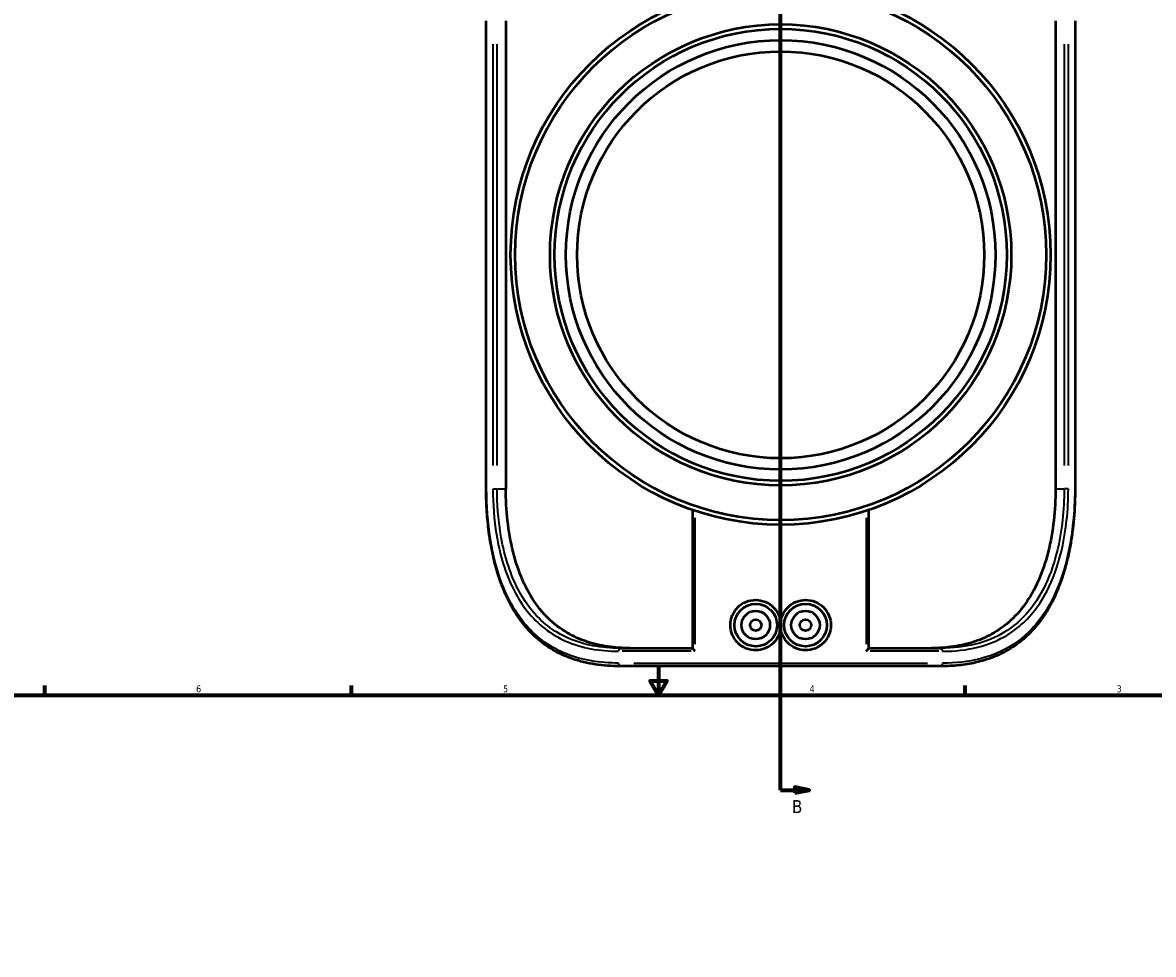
# Model space of a CAD drawing. Header units: inches. Extents: x -6.9 to 51.4, y -5.9 to 37.9.
# Tile 6 of 10: x 8.2 to 23.9, y 17.4 to 30.3. Entities that reach past the tile are written whole.
import ezdxf

# ---------------------------------------------------------------- set-up
doc = ezdxf.new("R2010")
doc.units = ezdxf.units.IN
doc.header["$MEASUREMENT"] = 0
for name, color, linetype, lineweight in [('Border (ANSI)', 7, 'Continuous', 70), ('Section Line (ANSI)', 7, 'Continuous', 70), ('Visible (ANSI)', 7, 'Continuous', 50), ('Visible Narrow (ANSI)', 7, 'Continuous', 35)]:
    doc.layers.add(name, color=color, linetype=linetype, lineweight=lineweight)
doc.styles.add('Label Text (ANSI)', font='tahoma.ttf')
doc.styles.add('Note Text (ANSI)', font='tahoma.ttf')

# ---------------------------------------------------------------- blocks, each defined once
blk = doc.blocks.new('Borders Default Border')
at = {"layer": 'Border (ANSI)'}
for p, q in [((8.5, 21), (8.5, 21.134)), ((12.75, 21), (12.75, 21.134)), ((21.25, 21), (21.25, 21.134))]:
    blk.add_line(p, q, dxfattribs=at)
at = {"layer": 'Border (ANSI)', "flags": 128}
for points in [[(17, 21.4), (17, 21), (16.885, 21.2), (17.115, 21.2), (17, 21)], [(0.5, 1), (0.5, 21), (33.5, 21), (33.5, 1), (0.5, 1)]]:
    blk.add_lwpolyline(points, dxfattribs=at)
at = {"layer": 'Border (ANSI)', "color": 5, "true_color": 0x0000ff, "char_height": 0.0945, "attachment_point": 7, "style": 'Note Text (ANSI)'}
for s, insert in [('6', (10.595, 21.038)), ('5', (14.847, 21.038)), ('4', (19.092, 21.04)), ('3', (23.346, 21.038))]:
    blk.add_mtext(s, dxfattribs=dict(at, insert=insert))
blk = doc.blocks.new('2dTransSection0')
at = {"layer": 'Section Line (ANSI)'}
blk.add_line((18.693, 19.684), (18.693, 36.741), dxfattribs=at)
at = {"layer": 'Section Line (ANSI)', "linetype": 'Continuous'}
for p, q in [((18.693, 36.365), (18.693, 36.741)), ((18.693, 36.741), (18.889, 36.741)), ((19.086, 36.741), (18.889, 36.78)), ((18.889, 36.78), (18.889, 36.701)), ((18.889, 36.741), (19.086, 36.741)), ((18.889, 36.701), (19.086, 36.741)), ((18.693, 19.684), (18.693, 20.06)), ((18.693, 19.684), (18.889, 19.684)), ((19.086, 19.684), (18.889, 19.724)), ((18.889, 19.724), (18.889, 19.645)), ((18.889, 19.684), (19.086, 19.684)), ((18.889, 19.645), (19.086, 19.684))]:
    blk.add_line(p, q, dxfattribs=at)
at = {"layer": 'Section Line (ANSI)', "linetype": 'Continuous', "flags": 128}
for points in [[(18.889, 36.701), (19.086, 36.741), (18.889, 36.78), (18.889, 36.701)], [(18.889, 19.645), (19.086, 19.684), (18.889, 19.724), (18.889, 19.645)]]:
    blk.add_lwpolyline(points, dxfattribs=at)
at = {"layer": 'Section Line (ANSI)'}
for points in [[(18.889, 36.701), (19.086, 36.741), (18.889, 36.78), (18.889, 36.701)], [(18.889, 19.645), (19.086, 19.684), (18.889, 19.724), (18.889, 19.645)]]:
    blk.add_solid(points, dxfattribs=at)
at = {"layer": 'Section Line (ANSI)', "char_height": 0.18, "attachment_point": 7, "style": 'Label Text (ANSI)'}
for insert in [(18.848, 36.879), (18.848, 19.366)]:
    blk.add_mtext('B', dxfattribs=dict(at, insert=insert))

msp = doc.modelspace()

# ---------------------------------------------------------------- linework, layer by layer
at = {"layer": 'Visible (ANSI)'}
for p, q in [((14.613, 23.858), (14.613, 30.344)), ((14.885, 30.344), (14.885, 23.858)), ((22.5, 30.344), (22.5, 23.858)), ((22.772, 30.344), (22.772, 23.858)), ((17.477, 21.65), (17.477, 23.564)), ((19.908, 23.564), (19.908, 21.65)), ((18.693, 21.928), (18.693, 22.014)), ((16.469, 21.651), (17.477, 21.651)), ((19.908, 21.651), (20.916, 21.651)), ((20.916, 21.401), (16.469, 21.401))]:
    msp.add_line(p, q, dxfattribs=at)
for centre, radius in [((18.693, 27.101), 3.74), ((18.693, 27.101), 3.677), ((18.693, 27.101), 3.195), ((18.693, 27.101), 3.132), ((18.693, 27.101), 2.975), ((18.693, 27.101), 2.819), ((18.348, 21.971), 0.295), ((19.037, 21.971), 0.295), ((18.348, 21.971), 0.197), ((19.037, 21.971), 0.197), ((18.348, 21.971), 0.0787), ((19.037, 21.971), 0.0787)]:
    msp.add_circle(centre, radius, dxfattribs=at)
for points, knots in [([(16.469, 21.401), (16.411, 21.401), (16.353, 21.403), (16.239, 21.411), (16.183, 21.417), (16.072, 21.434), (16.017, 21.445), (15.912, 21.47), (15.861, 21.485), (15.762, 21.519), (15.715, 21.538), (15.625, 21.58), (15.581, 21.603), (15.497, 21.652), (15.457, 21.678), (15.379, 21.735), (15.341, 21.766), (15.27, 21.83), (15.235, 21.864), (15.169, 21.937), (15.137, 21.975), (15.076, 22.055), (15.047, 22.097), (14.991, 22.185), (14.965, 22.231), (14.915, 22.327), (14.891, 22.377), (14.847, 22.48), (14.826, 22.533), (14.788, 22.643), (14.77, 22.7), (14.737, 22.816), (14.722, 22.875), (14.696, 22.996), (14.684, 23.057), (14.663, 23.179), (14.654, 23.239), (14.636, 23.392), (14.627, 23.484), (14.616, 23.67), (14.613, 23.764), (14.613, 23.858)], [0, 0, 0, 0, 0.49708, 0.49708, 0.99416, 0.99416, 1.49124, 1.49124, 1.975887, 1.975887, 2.445134, 2.445134, 2.903473, 2.903473, 3.355098, 3.355098, 3.804007, 3.804007, 4.253799, 4.253799, 4.707418, 4.707418, 5.16691, 5.16691, 5.633369, 5.633369, 6.106995, 6.106995, 6.587206, 6.587206, 7.072826, 7.072826, 7.562394, 7.562394, 8.05449, 8.05449, 8.526268, 8.526268, 9.233934, 9.233934, 9.941599, 9.941599, 9.941599, 9.941599]), ([(16.609, 21.651), (16.53, 21.651), (16.452, 21.655), (16.271, 21.674), (16.169, 21.694), (15.977, 21.748), (15.887, 21.784), (15.713, 21.873), (15.619, 21.935), (15.448, 22.084), (15.372, 22.17), (15.238, 22.355), (15.175, 22.467), (15.067, 22.712), (15.022, 22.845), (14.952, 23.124), (14.926, 23.271), (14.893, 23.565), (14.885, 23.714), (14.885, 23.858)], [-8.703922, -8.703922, -8.703922, -8.703922, -8.073519, -8.073519, -7.206755, -7.206755, -6.339991, -6.339991, -5.362565, -5.362565, -4.385139, -4.385139, -3.288854, -3.288854, -2.19257, -2.19257, -1.096285, -1.096285, 0, 0, 0, 0]), ([(22.5, 23.858), (22.5, 23.714), (22.492, 23.565), (22.459, 23.271), (22.433, 23.124), (22.363, 22.845), (22.318, 22.712), (22.21, 22.467), (22.147, 22.355), (22.013, 22.17), (21.937, 22.084), (21.766, 21.935), (21.672, 21.873), (21.498, 21.784), (21.408, 21.748), (21.216, 21.694), (21.114, 21.674), (20.933, 21.655), (20.855, 21.651), (20.776, 21.651)], [42.623979, 42.623979, 42.623979, 42.623979, 43.720263, 43.720263, 44.816548, 44.816548, 45.912833, 45.912833, 47.009118, 47.009118, 47.986543, 47.986543, 48.963969, 48.963969, 49.830733, 49.830733, 50.697498, 50.697498, 51.3279, 51.3279, 51.3279, 51.3279]), ([(22.772, 23.858), (22.772, 23.792), (22.77, 23.727), (22.765, 23.597), (22.761, 23.532), (22.75, 23.402), (22.743, 23.338), (22.727, 23.211), (22.717, 23.148), (22.695, 23.024), (22.683, 22.963), (22.655, 22.842), (22.639, 22.783), (22.605, 22.667), (22.587, 22.611), (22.546, 22.501), (22.525, 22.448), (22.479, 22.345), (22.454, 22.295), (22.402, 22.199), (22.375, 22.154), (22.317, 22.066), (22.287, 22.024), (22.224, 21.945), (22.191, 21.908), (22.122, 21.837), (22.087, 21.803), (22.013, 21.741), (21.975, 21.711), (21.896, 21.657), (21.855, 21.632), (21.77, 21.585), (21.727, 21.564), (21.636, 21.524), (21.589, 21.507), (21.493, 21.476), (21.443, 21.462), (21.316, 21.434), (21.238, 21.421), (21.079, 21.405), (20.998, 21.401), (20.916, 21.401)], [0, 0, 0, 0, 0.493783, 0.493783, 0.98762, 0.98762, 1.481536, 1.481536, 1.97537, 1.97537, 2.468622, 2.468622, 2.960366, 2.960366, 3.449289, 3.449289, 3.933919, 3.933919, 4.412829, 4.412829, 4.884909, 4.884909, 5.349659, 5.349659, 5.807487, 5.807487, 6.259848, 6.259848, 6.709135, 6.709135, 7.158466, 7.158466, 7.61146, 7.61146, 8.072069, 8.072069, 8.539462, 8.539462, 9.240552, 9.240552, 9.941642, 9.941642, 9.941642, 9.941642]), ([(18.693, 21.928), (18.689, 21.898), (18.681, 21.867), (18.651, 21.795), (18.624, 21.756), (18.563, 21.694), (18.524, 21.668), (18.438, 21.632), (18.392, 21.623), (18.304, 21.622), (18.257, 21.631), (18.171, 21.666), (18.131, 21.692), (18.069, 21.754), (18.042, 21.793), (18.005, 21.88), (17.996, 21.927), (17.996, 22.015), (18.005, 22.062), (18.041, 22.148), (18.069, 22.187), (18.131, 22.249), (18.171, 22.276), (18.257, 22.311), (18.304, 22.319), (18.392, 22.319), (18.438, 22.31), (18.524, 22.274), (18.563, 22.247), (18.624, 22.185), (18.651, 22.146), (18.681, 22.075), (18.689, 22.044), (18.693, 22.014)], [0.10715, 0.10715, 0.10715, 0.10715, 0.332164, 0.332164, 0.664328, 0.664328, 0.997217, 0.997217, 1.330106, 1.330106, 1.665611, 1.665611, 2.001116, 2.001116, 2.337973, 2.337973, 2.67483, 2.67483, 3.010921, 3.010921, 3.347012, 3.347012, 3.683282, 3.683282, 4.019551, 4.019551, 4.352719, 4.352719, 4.685887, 4.685887, 5.017773, 5.017773, 5.24251, 5.24251, 5.24251, 5.24251]), ([(18.693, 22.014), (18.696, 22.044), (18.704, 22.075), (18.734, 22.146), (18.761, 22.185), (18.822, 22.247), (18.861, 22.274), (18.947, 22.31), (18.993, 22.319), (19.081, 22.319), (19.128, 22.311), (19.214, 22.276), (19.254, 22.249), (19.316, 22.187), (19.344, 22.148), (19.38, 22.062), (19.389, 22.015), (19.389, 21.971), (19.389, 21.927), (19.38, 21.88), (19.343, 21.793), (19.316, 21.754), (19.254, 21.692), (19.214, 21.666), (19.128, 21.631), (19.081, 21.622), (18.993, 21.623), (18.947, 21.632), (18.861, 21.668), (18.822, 21.694), (18.761, 21.756), (18.734, 21.795), (18.704, 21.867), (18.696, 21.898), (18.693, 21.928)], [2.781977, 2.781977, 2.781977, 2.781977, 3.006715, 3.006715, 3.3386, 3.3386, 3.671768, 3.671768, 4.004936, 4.004936, 4.341206, 4.341206, 4.677476, 4.677476, 5.013567, 5.013567, 5.349658, 5.349658, 5.349658, 5.686515, 5.686515, 6.023372, 6.023372, 6.358877, 6.358877, 6.694381, 6.694381, 7.027271, 7.027271, 7.36016, 7.36016, 7.692324, 7.692324, 7.917337, 7.917337, 7.917337, 7.917337]), ([(17.509, 21.608), (17.509, 21.608), (17.509, 21.608), (17.504, 21.613), (17.5, 21.618), (17.492, 21.626), (17.489, 21.63), (17.483, 21.638), (17.48, 21.642), (17.477, 21.647), (17.477, 21.648), (17.477, 21.65), (17.477, 21.65), (17.477, 21.65)], [-0.4927487, -0.4927487, -0.4927487, -0.4927487, -0.4919379, -0.4919379, -0.4323257, -0.4323257, -0.3755218, -0.3755218, -0.3174647, -0.3174647, -0.273973, -0.273973, -0.2709682, -0.2709682, -0.2709682, -0.2709682]), ([(19.876, 21.608), (19.876, 21.608), (19.876, 21.608), (19.881, 21.613), (19.885, 21.618), (19.893, 21.626), (19.896, 21.63), (19.902, 21.638), (19.905, 21.642), (19.908, 21.647), (19.908, 21.648), (19.908, 21.65), (19.908, 21.65), (19.908, 21.65)], [-0.0006626, -0.0006626, -0.0006626, -0.0006626, 0, 0, 0.0487223, 0.0487223, 0.0951494, 0.0951494, 0.1426007, 0.1426007, 0.1781474, 0.1781474, 0.1806032, 0.1806032, 0.1806032, 0.1806032])]:
    msp.add_open_spline(points, degree=3, knots=knots, dxfattribs=at)
at = {"layer": 'Visible Narrow (ANSI)'}
for p, q in [((14.62, 24.182), (14.62, 30.02)), ((14.707, 30.02), (14.707, 24.182)), ((14.765, 24.182), (14.765, 30.02)), ((22.62, 30.02), (22.62, 24.182)), ((22.678, 24.182), (22.678, 30.02)), ((22.766, 30.02), (22.766, 24.182)), ((14.614, 23.858), (14.619, 23.858)), ((14.709, 23.858), (14.762, 23.858)), ((14.771, 23.858), (14.879, 23.858)), ((22.506, 23.858), (22.614, 23.858)), ((22.676, 23.858), (22.623, 23.858)), ((22.772, 23.858), (22.766, 23.858)), ((17.509, 21.706), (17.509, 23.456)), ((19.876, 23.456), (19.876, 21.706)), ((19.913, 21.747), (19.913, 23.47)), ((17.454, 21.608), (16.499, 21.608)), ((20.886, 21.608), (19.931, 21.608)), ((16.658, 21.444), (20.728, 21.444))]:
    msp.add_line(p, q, dxfattribs=at)
for centre, major_axis, start_param, end_param in [((16.469, 21.608), (0, 0.0431), 0.07854, 1.492257), ((20.916, 21.608), (0, 0.0431), 4.790929, 6.204645), ((16.469, 21.444), (0, -0.0431), 4.790929, 6.204645), ((20.916, 21.444), (0, -0.0431), 0.07854, 1.492257)]:
    msp.add_ellipse(centre, major_axis=major_axis, ratio=0.47374, start_param=start_param, end_param=end_param, dxfattribs=at)
for points, knots in [([(16.449, 21.444), (16.32, 21.444), (16.194, 21.453), (15.951, 21.495), (15.835, 21.527), (15.618, 21.613), (15.516, 21.669), (15.329, 21.802), (15.243, 21.88), (15.029, 22.128), (14.919, 22.321), (14.761, 22.732), (14.708, 22.945), (14.637, 23.391), (14.62, 23.625), (14.62, 23.858)], [0, 0, 0, 0, 1.109209, 1.109209, 2.218418, 2.218418, 3.319055, 3.319055, 4.419692, 4.419692, 6.394502, 6.394502, 8.163731, 8.163731, 9.941599, 9.941599, 9.941599, 9.941599]), ([(14.707, 23.858), (14.707, 23.645), (14.723, 23.431), (14.803, 22.945), (14.882, 22.679), (15.053, 22.347), (15.114, 22.25), (15.328, 21.981), (15.507, 21.841), (15.824, 21.701), (15.942, 21.665), (16.188, 21.619), (16.317, 21.608), (16.449, 21.608)], [-9.282442, -9.282442, -9.282442, -9.282442, -7.657136, -7.657136, -5.418997, -5.418997, -4.393643, -4.393643, -2.264015, -2.264015, -1.132008, -1.132008, 0, 0, 0, 0]), ([(16.469, 21.651), (16.34, 21.651), (16.214, 21.662), (15.972, 21.707), (15.857, 21.742), (15.546, 21.88), (15.37, 22.017), (15.162, 22.281), (15.102, 22.375), (14.936, 22.702), (14.858, 22.962), (14.781, 23.439), (14.765, 23.649), (14.765, 23.858)], [0, 0, 0, 0, 1.132008, 1.132008, 2.264015, 2.264015, 4.393643, 4.393643, 5.418997, 5.418997, 7.657136, 7.657136, 9.282442, 9.282442, 9.282442, 9.282442]), ([(22.62, 23.858), (22.62, 23.713), (22.613, 23.568), (22.572, 23.2), (22.528, 22.98), (22.403, 22.607), (22.329, 22.448), (22.12, 22.13), (21.973, 21.983), (21.676, 21.8), (21.54, 21.744), (21.243, 21.669), (21.082, 21.651), (20.916, 21.651)], [0, 0, 0, 0, 1.12407, 1.12407, 2.921032, 2.921032, 4.453001, 4.453001, 6.425203, 6.425203, 7.828841, 7.828841, 9.282517, 9.282517, 9.282517, 9.282517]), ([(22.766, 23.858), (22.766, 23.701), (22.758, 23.545), (22.717, 23.151), (22.673, 22.918), (22.548, 22.517), (22.474, 22.345), (22.271, 22.013), (22.135, 21.861), (21.821, 21.632), (21.646, 21.553), (21.291, 21.463), (21.117, 21.444), (20.936, 21.444)], [0, 0, 0, 0, 1.192212, 1.192212, 3.057742, 3.057742, 4.672081, 4.672081, 6.576732, 6.576732, 8.390693, 8.390693, 9.941642, 9.941642, 9.941642, 9.941642]), ([(20.936, 21.608), (21.106, 21.608), (21.27, 21.626), (21.572, 21.702), (21.711, 21.76), (22.015, 21.946), (22.165, 22.096), (22.379, 22.421), (22.455, 22.582), (22.583, 22.963), (22.629, 23.187), (22.67, 23.563), (22.678, 23.71), (22.678, 23.858)], [-9.282517, -9.282517, -9.282517, -9.282517, -7.828841, -7.828841, -6.425203, -6.425203, -4.453001, -4.453001, -2.921032, -2.921032, -1.12407, -1.12407, 0, 0, 0, 0])]:
    msp.add_open_spline(points, degree=3, knots=knots, dxfattribs=at)

# ---------------------------------------------------------------- block references
msp.add_blockref('Borders Default Border', (0, 0))
at = {"layer": 'Section Line (ANSI)'}
msp.add_blockref('2dTransSection0', (0, 0), dxfattribs=at)

doc.saveas('drawing.dxf')
